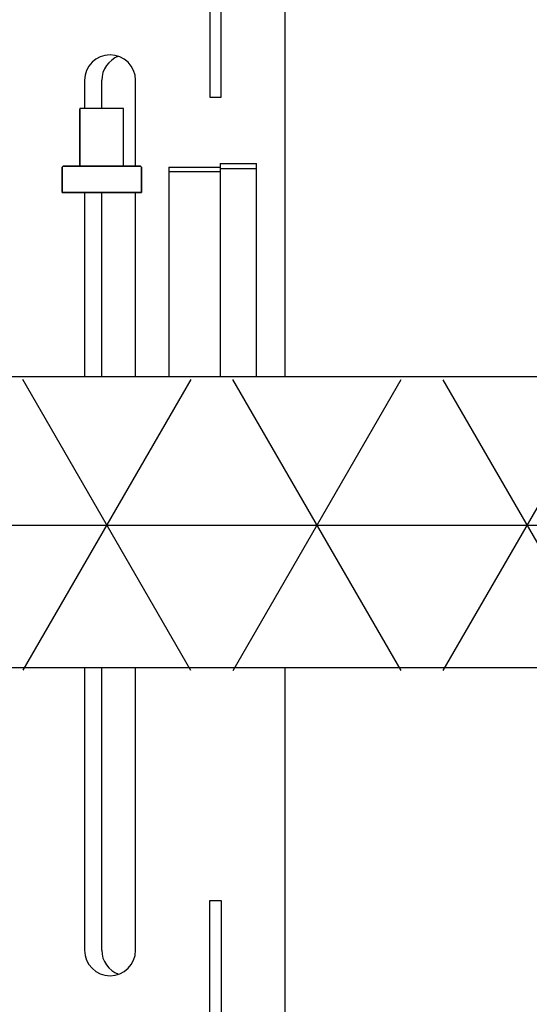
# Model space of a CAD drawing. Extents: x -169 to 2224, y 0 to 2796.
# Tile 232 of 256: x 1791.56 to 1795.06, y 361.44 to 368.21. Entities that reach past the tile are written whole.
import ezdxf

# ---------------------------------------------------------------- set-up
doc = ezdxf.new("R2010")
doc.units = 0
doc.header["$MEASUREMENT"] = 0
doc.header["$PDSIZE"] = 1
doc.layers.get('DEFPOINTS').update_dxf_attribs({"linetype": 'CONTINUOUS'})
for name, color, linetype in [('DIM', 3, 'CONTINUOUS'), ('FRP-2-HATCH', 1, 'CONTINUOUS'), ('FRP-CLAMSHELL-FITTING', 2, 'CONTINUOUS'), ('GALV-2-PIPE', 3, 'CONTINUOUS'), ('PROBE', 2, 'CONTINUOUS')]:
    doc.layers.add(name, color=color, linetype=linetype)
doc.styles.add('SIMPLEX', font='simplex')
doc.dimstyles.new('DIM64', dxfattribs={"dimscale": 64, "dimtxt": 0.09375, "dimasz": 0.09375, "dimexe": 0.0625, "dimexo": 0.0625, "dimgap": 0.046875, "dimtad": 1, "dimdec": 4, "dimzin": 3, "dimdsep": 46, "dimlunit": 4, "dimtxsty": 'SIMPLEX', "dimcen": 0, "dimclrd": 256, "dimclre": 256, "dimclrt": 256, "dimadec": 0, "dimazin": 0, "dimtfac": 1, "dimtdec": 4, "dimtmove": 0, "dimatfit": 3, "dimfxl": 1, "dimfrac": 2, "dimtolj": 1, "dimtzin": 0, "dimarcsym": 0})

# ---------------------------------------------------------------- blocks, each defined once
blk = doc.blocks.new('*D19')
at = {"layer": 'DEFPOINTS', "color": 0, "transparency": 16777216}
for p in [(1294.3654, 414.2886), (1931.8718, 414.0074), (1931.8718, 136.5159)]:
    blk.add_point(p, dxfattribs=at)
at = {"layer": 'DIM', "lineweight": -2, "transparency": 16777216}
for p, q in [((1294.3654, 410.2886), (1294.3654, 132.5159)), ((1931.8718, 410.0074), (1931.8718, 132.5159)), ((1300.3654, 136.5159), (1925.8718, 136.5159))]:
    blk.add_line(p, q, dxfattribs=at)
at = {"layer": 'DIM', "transparency": 16777216}
for points in [[(1300.3654, 137.5159), (1300.3654, 135.5159), (1294.3654, 136.5159)], [(1925.8718, 137.5159), (1925.8718, 135.5159), (1931.8718, 136.5159)]]:
    blk.add_solid(points, dxfattribs=at)
at = {"layer": 'DIM', "transparency": 16777216, "insert": (1613.1186, 144.0873), "char_height": 6, "attachment_point": 5, "style": 'SIMPLEX'}
blk.add_mtext('\\A1;53\'-1 1/2" (F.V. TANK SLAB)', dxfattribs=at)

msp = doc.modelspace()

# ---------------------------------------------------------------- hatches: boundary and pattern name
at = {"layer": 'FRP-2-HATCH', "linetype": 'Continuous'}
h = msp.add_hatch(dxfattribs=at)
h.set_pattern_fill('NET3', color=256, scale=10, angle=180, style=0)
h.set_pattern_definition([(180, (1753.9112, 3250.9836), (-2e-16, -1.25), []), (240, (1753.9112, 3250.9836), (1.08253175, -0.625), []), (300, (1753.9112, 3250.9836), (1.08253175, 0.625), [])])
h.paths.add_polyline_path([(1795.46674, 363.73361), (1795.46674, 365.73361), (1779.03227, 365.74596), (1779.03227, 363.74596)])

# ---------------------------------------------------------------- linework, layer by layer
at = {"layer": 'FRP-CLAMSHELL-FITTING', "color": 7}
for p, q in [((1792.27524, 367.59807), (1791.97556, 367.59807)), ((1792.2755, 367.20318), (1792.27524, 367.598)), ((1792.2755, 367.20318), (1792.27524, 367.598))]:
    msp.add_line(p, q, dxfattribs=at)
for points in [[(1791.97556, 367.59728), (1791.97556, 367.20318)], [(1792.39861, 367.19553), (1792.39103, 367.20322), (1792.39861, 367.19553), (1792.39861, 367.02231), (1791.85234, 367.02231), (1791.85234, 367.1956), (1791.86003, 367.20318), (1792.39107, 367.20318), (1791.86003, 367.20318), (1791.85234, 367.1956), (1791.85234, 367.02231), (1792.39861, 367.02231)]]:
    msp.add_lwpolyline(points, close=True, dxfattribs=at)
at = {"layer": 'GALV-2-PIPE'}
for p, q in [((1795.43549, 365.75356), (1779.03227, 365.75356)), ((1795.49714, 363.75356), (1779.03227, 363.75356))]:
    msp.add_line(p, q, dxfattribs=at)
at = {"layer": 'PROBE', "color": 7}
for p, q in [((1792.12476, 367.59807), (1792.12476, 367.79257)), ((1792.58703, 367.19454), (1792.93965, 367.19454)), ((1792.58703, 367.19454), (1792.58703, 365.75356)), ((1792.93965, 367.22144), (1792.93965, 365.75356)), ((1792.93965, 367.22144), (1793.18757, 367.22144)), ((1792.93965, 367.18674), (1793.18757, 367.18674)), ((1793.18757, 365.75356), (1793.18757, 367.22144)), ((1792.58703, 367.16537), (1792.93965, 367.16537)), ((1792.12476, 365.75356), (1792.12476, 367.02231)), ((1792.12476, 361.81165), (1792.12476, 363.75356))]:
    msp.add_line(p, q, dxfattribs=at)
for points in [[(1792.86666, 370.25844), (1792.86666, 367.67717), (1792.94553, 367.67717), (1792.94553, 370.25844)], [(1792.00706, 367.02231), (1792.00706, 365.75356)], [(1792.35725, 365.75356), (1792.35725, 367.02231)], [(1792.86666, 361.08125), (1792.86666, 362.15442), (1792.94553, 362.15442), (1792.94553, 361.08125)]]:
    msp.add_lwpolyline(points, dxfattribs=at)
at = {"layer": 'PROBE'}
for points in [[(1793.38256, 370.25844), (1793.38256, 365.75356)], [(1793.38256, 363.75356), (1793.38256, 361.08125)]]:
    msp.add_lwpolyline(points, dxfattribs=at)
at = {"layer": 'PROBE', "color": 7}
for points in [[(1792.35725, 367.20318), (1792.35725, 367.79257, 1), (1792.00706, 367.79257), (1792.00706, 367.59807)], [(1792.00706, 363.75356), (1792.00706, 361.81165, 1), (1792.35725, 361.81165), (1792.35725, 363.75356)]]:
    msp.add_lwpolyline(points, format="xyb", dxfattribs=at)
for centre, start, end in [((1792.29986, 367.79257), 109.641034, 180), ((1792.29986, 361.81165), 180, 250.358966)]:
    msp.add_arc(centre, 0.1751, start, end, dxfattribs=at)

# ---------------------------------------------------------------- dimensions: what is measured, and where the dimension line sits
at = {"layer": 'DIM'}
dim = msp.add_linear_dim(base=(1931.87181, 136.51592), p1=(1294.36544, 414.28861), p2=(1931.87181, 414.00736), angle=0, text='<> (F.V. TANK SLAB)', dimstyle='DIM64', dxfattribs=at)
dim.commit()
dim.dimension.update_dxf_attribs({"geometry": '*D19', "text_midpoint": (1613.11863, 144.08735)})

doc.saveas('drawing.dxf')
